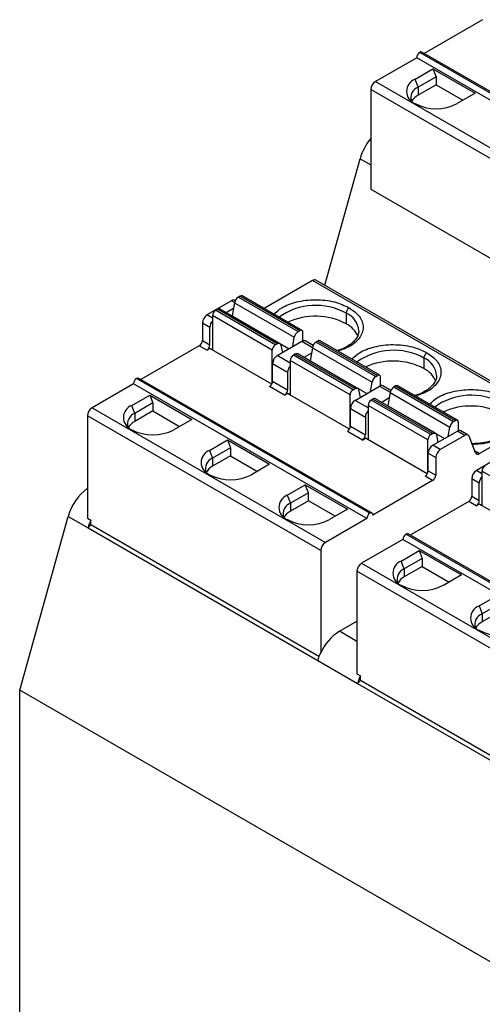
# Model space of a CAD drawing. Header units: millimetres. Extents: x 10 to 410, y 10 to 314.
# Tile 10 of 13: x 285 to 306, y 225 to 270. Entities that reach past the tile are written whole.
import ezdxf

# ---------------------------------------------------------------- set-up
doc = ezdxf.new("R2010")
doc.units = ezdxf.units.MM
doc.header["$LTSCALE"] = 1.5

msp = doc.modelspace()

# ---------------------------------------------------------------- linework, layer by layer
for p, q in [((306.147, 270.048), (303.448, 268.49)), ((303.106, 268.293), (301.197, 267.191)), ((313.883, 262.072), (303.106, 268.293)), ((314.024, 262.317), (303.248, 268.538)), ((314.124, 262.327), (303.348, 268.548)), ((303.029, 267.297), (303.859, 267.777)), ((304.001, 267.412), (303.17, 266.933)), ((303.859, 267.777), (305.804, 266.654)), ((303.859, 267.777), (304.001, 267.412)), ((304.001, 267.412), (304.001, 267.042)), ((301.197, 267.191), (311.973, 260.97)), ((303.17, 266.933), (303.029, 267.297)), ((304.001, 267.042), (303.17, 266.562)), ((303.17, 266.933), (303.17, 266.562)), ((304.001, 267.042), (305.238, 266.327)), ((311.761, 260.602), (300.985, 266.823)), ((300.985, 266.823), (300.985, 262.22)), ((305.804, 266.654), (304.973, 266.174)), ((298.862, 257.781), (300.491, 263.628)), ((300.491, 263.628), (300.985, 263.343)), ((300.985, 262.22), (311.761, 255.999)), ((298.298, 258.005), (296.055, 256.71)), ((309.074, 251.784), (298.298, 258.005)), ((309.224, 251.799), (298.448, 258.02)), ((294.557, 257.07), (293.419, 256.413)), ((294.699, 256.988), (294.557, 257.07)), ((294.696, 256.974), (294.591, 256.368)), ((294.696, 256.974), (297.454, 255.382)), ((294.728, 257.073), (294.707, 257.085)), ((294.95, 257.281), (294.869, 257.234)), ((294.869, 257.234), (297.626, 255.642)), ((294.95, 257.281), (297.708, 255.689)), ((297.808, 255.699), (295.05, 257.291)), ((293.9, 256.674), (293.819, 256.628)), ((296.576, 255.036), (293.819, 256.628)), ((296.657, 255.082), (293.9, 256.674)), ((296.782, 255.095), (294.025, 256.687)), ((294.305, 256.525), (294.653, 256.726)), ((299.847, 256.499), (299.847, 256.009)), ((293.207, 256.046), (293.553, 255.846)), ((293.207, 256.046), (293.207, 255.229)), ((293.677, 256.264), (293.419, 256.413)), ((296.435, 254.791), (293.677, 256.383)), ((293.677, 256.383), (293.677, 254.795)), ((294.59, 256.36), (294.591, 256.368)), ((294.591, 256.368), (297.211, 254.855)), ((293.553, 255.029), (293.553, 255.846)), ((297.626, 255.642), (297.708, 255.689)), ((297.849, 255.217), (297.849, 255.607)), ((293.207, 255.229), (293.553, 255.029)), ((296.665, 254.54), (297.803, 255.197)), ((297.38, 254.952), (297.454, 255.382)), ((297.803, 255.197), (298.291, 254.915)), ((298.32, 254.999), (297.953, 255.211)), ((298.542, 255.207), (298.461, 255.16)), ((298.461, 255.16), (301.219, 253.568)), ((298.542, 255.207), (301.3, 253.615)), ((301.4, 253.625), (298.642, 255.217)), ((293.065, 254.984), (290.366, 253.426)), ((293.412, 254.784), (293.065, 254.984)), ((293.553, 254.866), (293.412, 254.784)), ((296.411, 253.216), (293.553, 254.866)), ((293.677, 254.856), (293.624, 254.825)), ((296.435, 253.266), (296.435, 254.791)), ((296.576, 255.036), (296.657, 255.082)), ((296.83, 255.022), (296.904, 254.678)), ((298.245, 254.652), (297.897, 254.451)), ((298.288, 254.901), (298.183, 254.294)), ((298.288, 254.901), (301.046, 253.309)), ((297.269, 254.191), (296.665, 254.54)), ((300.027, 252.717), (297.269, 254.309)), ((297.269, 254.309), (297.269, 252.721)), ((297.492, 254.601), (297.411, 254.554)), ((300.168, 252.962), (297.411, 254.554)), ((300.249, 253.009), (297.492, 254.601)), ((300.374, 253.021), (297.617, 254.613)), ((298.182, 254.287), (298.183, 254.294)), ((298.183, 254.294), (300.803, 252.781)), ((303.439, 254.425), (303.439, 253.935)), ((296.452, 254.172), (297.145, 253.772)), ((296.452, 253.356), (296.452, 254.172)), ((297.145, 253.772), (297.145, 252.956)), ((300.943, 247.253), (290.166, 253.474)), ((301.043, 247.263), (290.266, 253.484)), ((296.452, 253.356), (297.145, 252.956)), ((300.972, 252.879), (301.046, 253.309)), ((301.219, 253.568), (301.3, 253.615)), ((301.441, 253.144), (301.441, 253.533)), ((290.025, 253.229), (288.116, 252.127)), ((300.801, 247.008), (290.025, 253.229)), ((297.004, 252.711), (296.311, 253.111)), ((300.168, 252.962), (300.249, 253.009)), ((300.257, 252.466), (301.395, 253.123)), ((300.422, 252.948), (300.496, 252.604)), ((301.395, 253.123), (301.883, 252.841)), ((301.913, 252.925), (301.545, 253.138)), ((301.88, 252.827), (301.776, 252.22)), ((301.88, 252.827), (304.638, 251.235)), ((302.134, 253.133), (302.053, 253.087)), ((302.053, 253.087), (304.811, 251.495)), ((302.134, 253.133), (304.892, 251.541)), ((304.992, 251.551), (302.234, 253.143)), ((289.947, 252.233), (290.778, 252.713)), ((290.778, 252.713), (292.722, 251.59)), ((290.778, 252.713), (290.919, 252.348)), ((297.004, 252.711), (297.145, 252.792)), ((300.003, 251.143), (297.145, 252.792)), ((297.269, 252.782), (297.216, 252.751)), ((300.027, 251.193), (300.027, 252.717)), ((300.861, 252.117), (300.257, 252.466)), ((301.084, 252.527), (301.003, 252.48)), ((303.76, 250.888), (301.003, 252.48)), ((303.842, 250.935), (301.084, 252.527)), ((303.967, 250.947), (301.209, 252.539)), ((301.837, 252.578), (301.489, 252.377)), ((288.116, 252.127), (298.892, 245.906)), ((290.089, 251.869), (289.947, 252.233)), ((290.919, 252.348), (290.089, 251.869)), ((290.919, 251.978), (290.089, 251.498)), ((290.919, 252.348), (290.919, 251.978)), ((290.919, 251.978), (292.157, 251.264)), ((300.045, 252.099), (300.738, 251.698)), ((300.045, 251.282), (300.045, 252.099)), ((303.619, 250.643), (300.861, 252.235)), ((300.861, 252.235), (300.861, 250.647)), ((301.774, 252.213), (301.776, 252.22)), ((301.776, 252.22), (304.395, 250.708)), ((298.68, 245.538), (287.904, 251.759)), ((287.904, 251.759), (287.904, 247.026)), ((290.089, 251.869), (290.089, 251.498)), ((292.722, 251.59), (291.892, 251.11)), ((300.738, 251.698), (300.738, 250.882)), ((304.811, 251.495), (304.892, 251.541)), ((305.033, 251.07), (305.033, 251.46)), ((309.074, 251.784), (306.01, 250.015)), ((300.596, 250.637), (299.903, 251.037)), ((300.045, 251.282), (300.738, 250.882)), ((303.849, 250.392), (304.987, 251.049)), ((304.564, 250.805), (304.638, 251.235)), ((305.333, 250.849), (304.987, 251.049)), ((305.483, 250.864), (305.137, 251.064)), ((293.539, 250.159), (294.37, 250.639)), ((294.37, 250.639), (296.315, 249.516)), ((294.37, 250.639), (294.511, 250.275)), ((300.596, 250.637), (300.738, 250.719)), ((303.595, 249.069), (300.738, 250.719)), ((300.861, 250.708), (300.808, 250.678)), ((303.619, 249.119), (303.619, 250.643)), ((303.76, 250.888), (303.842, 250.935)), ((304.014, 250.875), (304.088, 250.531)), ((305.333, 250.849), (304.195, 250.192)), ((305.818, 250.045), (305.526, 250.819)), ((293.539, 250.159), (293.681, 249.795)), ((294.511, 250.275), (293.681, 249.795)), ((294.511, 250.275), (294.511, 249.904)), ((304.195, 250.192), (303.849, 250.392)), ((305.779, 250.148), (306.01, 250.015)), ((294.511, 249.904), (293.681, 249.424)), ((293.681, 249.795), (293.681, 249.424)), ((294.511, 249.904), (295.749, 249.19)), ((303.637, 250.025), (303.983, 249.825)), ((303.637, 249.208), (303.637, 250.025)), ((303.983, 249.825), (303.983, 249.008)), ((307.002, 249.886), (305.864, 249.229)), ((296.315, 249.516), (295.484, 249.037)), ((303.637, 249.208), (303.983, 249.008)), ((306.122, 249.08), (305.864, 249.229)), ((308.88, 247.606), (306.122, 249.198)), ((306.122, 249.198), (306.122, 247.61)), ((303.842, 248.763), (301.084, 247.171)), ((303.842, 248.763), (303.495, 248.963)), ((305.652, 248.861), (305.998, 248.661)), ((305.652, 248.861), (305.652, 248.045)), ((297.131, 248.086), (297.962, 248.565)), ((297.962, 248.565), (299.907, 247.443)), ((298.104, 248.201), (297.962, 248.565)), ((305.998, 247.845), (305.998, 248.661)), ((297.131, 248.086), (297.273, 247.721)), ((298.104, 248.201), (297.273, 247.721)), ((298.104, 247.83), (297.273, 247.351)), ((298.104, 247.83), (298.104, 248.201)), ((299.341, 247.116), (298.104, 247.83)), ((305.652, 248.045), (305.998, 247.845)), ((297.273, 247.721), (297.273, 247.351)), ((299.907, 247.443), (299.076, 246.963)), ((305.511, 247.8), (302.811, 246.242)), ((305.857, 247.6), (305.511, 247.8)), ((305.998, 247.682), (305.857, 247.6)), ((308.856, 246.032), (305.998, 247.682)), ((306.122, 247.671), (306.069, 247.641)), ((284.771, 239.091), (287.007, 247.108)), ((287.007, 247.108), (287.926, 246.577)), ((287.904, 247.026), (288.059, 246.936)), ((288.059, 246.713), (288.059, 246.936)), ((300.801, 247.008), (298.892, 245.906)), ((287.926, 246.577), (288.059, 246.713)), ((287.926, 246.577), (298.533, 240.454)), ((298.591, 240.633), (288.059, 246.713)), ((302.47, 246.045), (300.561, 244.943)), ((313.246, 239.824), (302.47, 246.045)), ((313.388, 240.069), (302.611, 246.29)), ((313.488, 240.078), (302.711, 246.3)), ((298.68, 245.538), (298.68, 240.805)), ((302.392, 245.049), (303.223, 245.528)), ((303.364, 245.164), (302.534, 244.684)), ((303.223, 245.528), (305.168, 244.406)), ((303.223, 245.528), (303.364, 245.164)), ((303.364, 245.164), (303.364, 244.793)), ((300.561, 244.943), (311.337, 238.721)), ((302.534, 244.684), (302.392, 245.049)), ((303.364, 244.793), (302.534, 244.314)), ((302.534, 244.684), (302.534, 244.314)), ((303.364, 244.793), (304.602, 244.079)), ((311.125, 238.354), (300.349, 244.575)), ((300.349, 244.575), (300.349, 239.842)), ((305.168, 244.406), (304.337, 243.926)), ((305.984, 242.975), (306.815, 243.455)), ((305.984, 242.975), (306.126, 242.61)), ((306.957, 243.09), (306.126, 242.61)), ((306.957, 242.72), (306.126, 242.24)), ((306.126, 242.61), (306.126, 242.24)), ((299.537, 241.804), (300.349, 242.272)), ((300.349, 241.335), (299.537, 241.804)), ((298.68, 240.805), (298.666, 240.813)), ((298.533, 240.454), (300.371, 239.393)), ((300.349, 239.842), (300.504, 239.752)), ((300.504, 239.529), (300.504, 239.752)), ((300.504, 239.529), (300.371, 239.393)), ((300.371, 239.393), (310.978, 233.27)), ((311.036, 233.449), (300.504, 239.529)), ((322.106, 217.538), (284.771, 239.091)), ((284.771, 190.752), (284.771, 239.091))]:
    msp.add_line(p, q)
at = {"flags": 128}
for points in [[(296.657, 255.082), (296.687, 255.097), (296.716, 255.105), (296.743, 255.106), (296.768, 255.101), (296.79, 255.09), (296.807, 255.073), (296.821, 255.05), (296.83, 255.022)], [(300.249, 253.009), (300.279, 253.023), (300.308, 253.031), (300.335, 253.033), (300.36, 253.028), (300.382, 253.016), (300.4, 252.999), (300.413, 252.976), (300.422, 252.948)], [(303.842, 250.935), (303.871, 250.949), (303.9, 250.957), (303.927, 250.959), (303.952, 250.954), (303.974, 250.943), (303.992, 250.925), (304.005, 250.903), (304.014, 250.875)]]:
    msp.add_lwpolyline(points, dxfattribs=at)
for centre, radius, start, end in [((303.413, 268.279), 0.307, 122.6055, 177.3945), ((303.306, 268.456), 0.101, 65.6929, 125.6176), ((301.446, 266.802), 0.461, 122.6055, 177.3945), ((303.242, 266.736), 0.6, 110.7834, 249.2166), ((303.353, 266.448), 0.518, 110.6904, 197.3214), ((303.499, 265.928), 0.714, 117.4029, 151.621), ((304.001, 268.051), 2.113, 242.6097, 297.3903), ((302.916, 262.935), 2.522, 139.9514, 164.0478), ((298.386, 257.882), 0.151, 65.6929, 125.6176), ((294.645, 256.949), 0.15, 65.4239, 125.8865), ((295.082, 256.905), 0.392, 122.9296, 169.834), ((295.008, 257.199), 0.101, 65.6929, 125.6176), ((293.984, 256.369), 0.307, 122.6055, 177.3945), ((293.973, 256.572), 0.126, 65.8162, 125.4943), ((298.451, 253.944), 2.911, 61.3486, 125.6976), ((300.154, 256.485), 0.307, 122.6055, 177.3945), ((299.465, 255.606), 0.971, 4.7354, 66.8344), ((293.667, 256.025), 0.461, 122.6055, 177.3945), ((294.017, 255.824), 0.464, 137.0617, 177.303), ((298.427, 253.285), 3.071, 62.4726, 114.5734), ((299.353, 255.004), 1.12, 21.4409, 63.8607), ((297.839, 255.313), 0.392, 122.9296, 169.834), ((297.763, 255.621), 0.0873, 350.786, 129.2033), ((292.9, 255.243), 0.307, 302.6055, 357.3945), ((297.89, 255.075), 0.15, 65.4239, 125.8865), ((298.674, 254.832), 0.392, 122.9296, 169.834), ((298.601, 255.125), 0.101, 65.6929, 125.6176), ((293.246, 255.043), 0.307, 302.6055, 357.3945), ((296.742, 254.777), 0.307, 122.6055, 177.3945), ((302.043, 251.87), 2.911, 61.3486, 125.6976), ((303.746, 254.411), 0.307, 122.6055, 177.3945), ((296.913, 254.151), 0.461, 122.6055, 177.3945), ((297.576, 254.295), 0.307, 122.6055, 177.3945), ((297.565, 254.498), 0.126, 65.8162, 125.4943), ((302.019, 251.212), 3.071, 62.4726, 114.5734), ((303.057, 253.532), 0.971, 4.7354, 66.8344), ((297.609, 253.75), 0.464, 137.0617, 177.303), ((302.945, 252.93), 1.12, 21.4409, 63.8607), ((290.332, 253.215), 0.307, 122.6055, 177.3945), ((290.225, 253.392), 0.101, 65.6929, 125.6176), ((296.145, 253.37), 0.307, 302.6055, 357.3945), ((301.431, 253.24), 0.392, 122.9296, 169.834), ((301.355, 253.547), 0.0873, 350.786, 129.2033), ((296.838, 252.97), 0.307, 302.6055, 357.3945), ((300.334, 252.703), 0.307, 122.6055, 177.3945), ((301.482, 253.002), 0.15, 65.4239, 125.8865), ((302.266, 252.758), 0.392, 122.9296, 169.834), ((302.193, 253.052), 0.101, 65.6929, 125.6176), ((300.505, 252.078), 0.461, 122.6055, 177.3945), ((301.168, 252.221), 0.307, 122.6055, 177.3945), ((301.157, 252.424), 0.126, 65.8162, 125.4943), ((305.635, 249.796), 2.911, 61.3486, 125.6976), ((288.364, 251.739), 0.461, 122.6055, 177.3945), ((290.16, 251.672), 0.6, 110.7834, 249.2166), ((301.201, 251.677), 0.464, 137.0617, 177.303), ((305.611, 249.138), 3.071, 62.4726, 114.5734), ((290.271, 251.384), 0.518, 110.6904, 197.3214), ((290.417, 250.864), 0.714, 117.4029, 151.621), ((305.024, 251.166), 0.392, 122.9296, 169.834), ((304.947, 251.474), 0.0873, 350.786, 129.2033), ((290.919, 252.987), 2.113, 242.6097, 297.3903), ((299.738, 251.296), 0.307, 302.6055, 357.3945), ((305.075, 250.928), 0.15, 65.4239, 125.8865), ((300.431, 250.896), 0.307, 302.6055, 357.3945), ((303.926, 250.629), 0.307, 122.6055, 177.3945), ((305.416, 250.751), 0.129, 31.8461, 130.1546), ((293.752, 249.598), 0.6, 110.7834, 249.2166), ((304.097, 250.004), 0.461, 122.6055, 177.3945), ((304.444, 249.804), 0.461, 122.6055, 177.3945), ((293.864, 249.31), 0.518, 110.6904, 197.3214), ((305.927, 250.113), 0.129, 211.8461, 310.1546), ((294.009, 248.791), 0.714, 117.4029, 151.621), ((303.33, 249.222), 0.307, 302.6055, 357.3945), ((306.113, 248.84), 0.461, 122.6055, 177.3945), ((306.429, 249.184), 0.307, 122.6055, 177.3945), ((294.511, 250.913), 2.113, 242.6097, 297.3903), ((303.676, 249.022), 0.307, 302.6055, 357.3945), ((306.462, 248.64), 0.464, 137.0617, 177.303), ((289.308, 246.478), 2.386, 126.0671, 164.6936), ((297.344, 247.524), 0.6, 110.7834, 249.2166), ((305.345, 248.059), 0.307, 302.6055, 357.3945), ((305.691, 247.859), 0.307, 302.6055, 357.3945), ((297.456, 247.237), 0.518, 110.6904, 197.3214), ((290.221, 245.932), 2.384, 155.0812, 164.2873), ((297.601, 246.717), 0.714, 117.4029, 151.621), ((298.104, 248.84), 2.113, 242.6097, 297.3903), ((301.108, 246.994), 0.307, 122.6055, 177.3945), ((300.998, 247.185), 0.0873, 350.786, 129.2033), ((302.777, 246.031), 0.307, 122.6055, 177.3945), ((302.67, 246.208), 0.101, 65.6929, 125.6176), ((299.14, 245.518), 0.461, 122.6055, 177.3945), ((300.809, 244.554), 0.461, 122.6055, 177.3945), ((302.605, 244.487), 0.6, 110.7834, 249.2166), ((302.717, 244.2), 0.518, 110.6904, 197.3214), ((302.862, 243.68), 0.714, 117.4029, 151.621), ((303.364, 245.803), 2.113, 242.6097, 297.3903), ((306.197, 242.414), 0.6, 110.7834, 249.2166), ((306.309, 242.126), 0.518, 110.6904, 197.3214), ((306.454, 241.606), 0.714, 117.4029, 151.621), ((300.746, 239.899), 2.256, 122.3958, 156.3109), ((306.957, 243.729), 2.113, 242.6097, 297.3903), ((300.828, 239.809), 2.384, 155.0812, 164.2873), ((302.667, 238.747), 2.384, 155.0812, 164.2873)]:
    msp.add_arc(centre, radius, start, end)
for points, knots in [([(296.521, 256.441), (296.628, 256.548), (296.875, 256.793), (297.435, 256.996), (297.982, 257.099), (298.433, 257.124), (298.881, 257.098), (299.437, 257), (299.772, 256.845), (299.988, 256.744)], [0, 0, 0, 0, 0.155307, 0.357563, 0.467542, 0.577653, 0.687633, 0.797744, 1, 1, 1, 1]), ([(299.988, 256.744), (300.163, 256.619), (300.432, 256.426), (300.601, 256.105), (300.648, 255.846), (300.603, 255.586), (300.426, 255.27), (300.073, 254.946), (299.649, 254.804), (299.464, 254.742)], [0, 0, 0, 0, 0.202256, 0.312235, 0.422347, 0.532326, 0.642437, 0.844693, 1, 1, 1, 1]), ([(300.425, 255.685), (300.427, 255.664), (300.436, 255.576), (300.38, 255.427), (300.255, 255.238), (300.071, 255.069), (299.84, 254.925), (299.623, 254.821), (299.476, 254.778), (299.428, 254.763)], [0, 0, 0, 0, 0.063042, 0.264474, 0.439984, 0.608065, 0.771129, 0.925558, 1, 1, 1, 1]), ([(300.113, 254.368), (300.22, 254.474), (300.467, 254.719), (301.028, 254.923), (301.574, 255.025), (302.025, 255.051), (302.473, 255.024), (303.029, 254.927), (303.364, 254.771), (303.58, 254.67)], [0, 0, 0, 0, 0.155307, 0.357563, 0.467542, 0.577653, 0.687633, 0.797744, 1, 1, 1, 1]), ([(303.58, 254.67), (303.755, 254.545), (304.025, 254.352), (304.194, 254.031), (304.24, 253.772), (304.195, 253.512), (304.018, 253.197), (303.665, 252.873), (303.241, 252.73), (303.057, 252.669)], [0, 0, 0, 0, 0.202256, 0.312235, 0.422347, 0.532326, 0.642437, 0.844693, 1, 1, 1, 1]), ([(304.017, 253.611), (304.019, 253.59), (304.028, 253.502), (303.972, 253.353), (303.847, 253.165), (303.663, 252.996), (303.432, 252.851), (303.215, 252.748), (303.068, 252.704), (303.02, 252.69)], [0, 0, 0, 0, 0.063042, 0.264474, 0.439984, 0.608065, 0.771129, 0.925558, 1, 1, 1, 1]), ([(303.705, 252.294), (303.812, 252.4), (304.059, 252.645), (304.62, 252.849), (305.166, 252.951), (305.617, 252.977), (306.065, 252.951), (306.621, 252.853), (306.956, 252.697), (307.172, 252.596)], [0, 0, 0, 0, 0.155307, 0.357563, 0.467542, 0.577653, 0.687633, 0.797744, 1, 1, 1, 1]), ([(307.172, 252.596), (307.347, 252.471), (307.617, 252.278), (307.786, 251.957), (307.832, 251.699), (307.787, 251.439), (307.612, 251.121), (307.21, 250.778), (306.616, 250.548), (306.084, 250.446), (305.803, 250.436), (305.672, 250.432)], [0, 0, 0, 0, 0.1613622, 0.2491053, 0.3369533, 0.4246965, 0.5125445, 0.6739067, 0.8352689, 0.9230121, 1, 1, 1, 1]), ([(306.52, 250.587), (306.501, 250.581), (306.411, 250.551), (306.223, 250.515), (305.941, 250.473), (305.733, 250.468), (305.617, 250.465)], [0, 0, 0, 0, 0.070377, 0.33523, 0.62922, 1, 1, 1, 1])]:
    msp.add_open_spline(points, degree=3, knots=knots)

doc.saveas('drawing.dxf')
